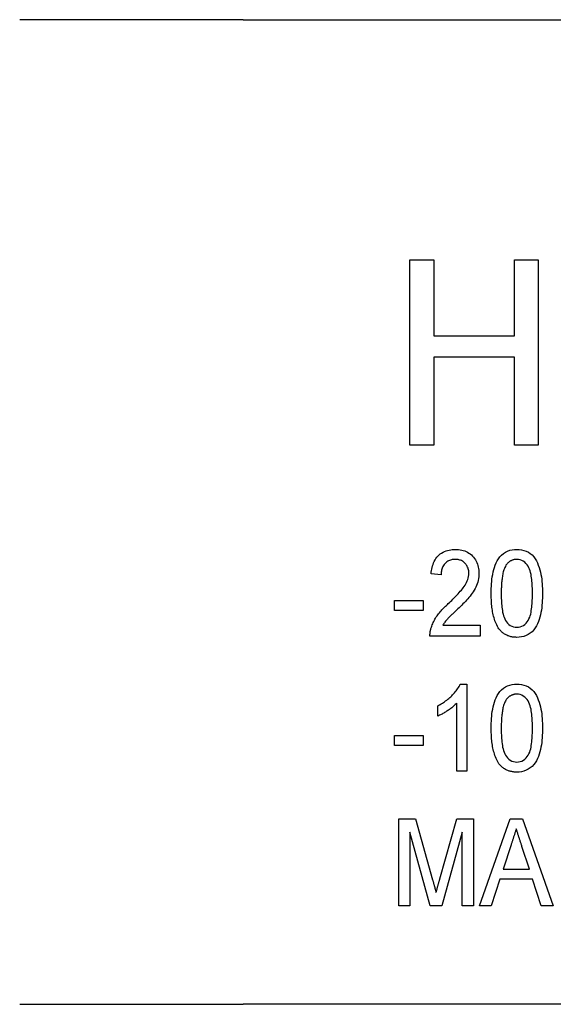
# Model space of a CAD drawing. Header units: millimetres. Extents: x 55 to 3742, y 83 to 332.
# Tile 4 of 14: x 322 to 331, y 312 to 329. Entities that reach past the tile are written whole.
import ezdxf

# ---------------------------------------------------------------- set-up
doc = ezdxf.new("R2010")
doc.units = ezdxf.units.MM
doc.layers.add('DETAIL', color=2, linetype='Continuous')

msp = doc.modelspace()

# ---------------------------------------------------------------- linework, layer by layer
at = {"layer": 'DETAIL'}
for p, q in [((325.768, 328.63), (321.911, 328.63)), ((325.768, 328.63), (377.091, 328.63)), ((328.65, 324.484), (329.061, 324.484)), ((328.65, 321.284), (328.65, 324.484)), ((329.061, 324.484), (329.061, 323.171)), ((330.455, 323.171), (330.455, 324.484)), ((330.455, 324.484), (330.866, 324.484)), ((330.866, 324.484), (330.866, 321.284)), ((329.061, 323.171), (330.455, 323.171)), ((330.455, 322.802), (329.061, 322.802)), ((329.061, 322.802), (329.061, 321.284)), ((330.455, 321.284), (330.455, 322.802)), ((329.061, 321.284), (328.65, 321.284)), ((330.866, 321.284), (330.455, 321.284)), ((329.187, 319.043), (329.014, 319.062)), ((328.38, 318.601), (328.88, 318.601)), ((328.38, 318.428), (328.38, 318.601)), ((328.88, 318.601), (328.88, 318.428)), ((328.88, 318.428), (328.38, 318.428)), ((329.219, 318.178), (329.861, 318.178)), ((329.861, 318.178), (329.861, 317.985)), ((329.861, 317.985), (328.995, 317.985)), ((329.518, 317.158), (329.63, 317.158)), ((329.63, 317.158), (329.63, 315.658)), ((329.13, 316.606), (329.13, 316.783)), ((329.457, 315.658), (329.457, 316.827)), ((328.38, 316.274), (328.88, 316.274)), ((328.38, 316.101), (328.38, 316.274)), ((328.88, 316.274), (328.88, 316.101)), ((328.88, 316.101), (328.38, 316.101)), ((329.63, 315.658), (329.457, 315.658)), ((328.457, 314.832), (328.744, 314.832)), ((328.457, 313.332), (328.457, 314.832)), ((328.744, 314.832), (329.041, 313.779)), ((329.166, 313.797), (329.458, 314.832)), ((329.458, 314.832), (329.745, 314.832)), ((329.745, 314.832), (329.745, 313.332)), ((329.848, 313.332), (330.378, 314.832)), ((330.378, 314.832), (330.594, 314.832)), ((330.594, 314.832), (331.123, 313.332)), ((329.001, 313.332), (328.649, 314.601)), ((328.649, 314.601), (328.649, 313.332)), ((329.553, 314.601), (329.2, 313.332)), ((329.553, 313.332), (329.553, 314.601)), ((330.395, 314.383), (330.26, 313.966)), ((330.711, 313.966), (330.584, 314.357)), ((330.26, 313.966), (330.711, 313.966)), ((330.203, 313.793), (330.053, 313.332)), ((330.768, 313.793), (330.203, 313.793)), ((330.918, 313.332), (330.768, 313.793)), ((328.649, 313.332), (328.457, 313.332)), ((329.2, 313.332), (329.001, 313.332)), ((329.745, 313.332), (329.553, 313.332)), ((330.053, 313.332), (329.848, 313.332)), ((331.123, 313.332), (330.918, 313.332)), ((321.911, 311.63), (325.768, 311.63)), ((377.091, 311.63), (325.768, 311.63))]:
    msp.add_line(p, q, dxfattribs=at)
at = {"layer": 'DETAIL', "flags": 128}
for points in [[(329.014, 319.062), (329.017, 319.09), (329.021, 319.118), (329.026, 319.145), (329.032, 319.172), (329.039, 319.199), (329.048, 319.226), (329.058, 319.252), (329.069, 319.277), (329.083, 319.302), (329.098, 319.325), (329.114, 319.348), (329.133, 319.369), (329.153, 319.388), (329.174, 319.406), (329.197, 319.422), (329.221, 319.436), (329.246, 319.449), (329.272, 319.459), (329.298, 319.468), (329.325, 319.474), (329.353, 319.479), (329.381, 319.483), (329.408, 319.485), (329.436, 319.485)], [(329.436, 319.485), (329.463, 319.485), (329.49, 319.483), (329.517, 319.479), (329.544, 319.474), (329.57, 319.467), (329.596, 319.459), (329.621, 319.448), (329.645, 319.436), (329.668, 319.422), (329.69, 319.406), (329.711, 319.388), (329.73, 319.369), (329.748, 319.348), (329.764, 319.327), (329.779, 319.304), (329.793, 319.281), (329.805, 319.256), (329.815, 319.231), (329.823, 319.205), (329.83, 319.179), (329.835, 319.152), (329.839, 319.126), (329.84, 319.098), (329.841, 319.071)], [(330.053, 318.725), (330.053, 318.766), (330.054, 318.808), (330.056, 318.849), (330.058, 318.89), (330.062, 318.931), (330.066, 318.972), (330.072, 319.013), (330.079, 319.054), (330.087, 319.095), (330.097, 319.135), (330.109, 319.174), (330.122, 319.213), (330.138, 319.251), (330.157, 319.288), (330.179, 319.323), (330.203, 319.356), (330.231, 319.387), (330.263, 319.413), (330.297, 319.436), (330.334, 319.455), (330.373, 319.469), (330.413, 319.478), (330.454, 319.484), (330.495, 319.485)], [(330.495, 319.485), (330.536, 319.484), (330.577, 319.478), (330.618, 319.468), (330.656, 319.454), (330.694, 319.436), (330.728, 319.414), (330.76, 319.388), (330.788, 319.357), (330.813, 319.324), (330.833, 319.288), (330.851, 319.251), (330.866, 319.213), (330.88, 319.174), (330.892, 319.134), (330.903, 319.094), (330.912, 319.054), (330.919, 319.013), (330.925, 318.973), (330.929, 318.931), (330.933, 318.89), (330.935, 318.849), (330.936, 318.808), (330.937, 318.766), (330.937, 318.725)], [(329.433, 319.312), (329.416, 319.312), (329.398, 319.31), (329.381, 319.308), (329.365, 319.305), (329.348, 319.3), (329.332, 319.294), (329.316, 319.287), (329.301, 319.279), (329.287, 319.27), (329.274, 319.259), (329.261, 319.247), (329.249, 319.235), (329.239, 319.221), (329.229, 319.207), (329.22, 319.192), (329.213, 319.177), (329.207, 319.161), (329.201, 319.145), (329.197, 319.128), (329.193, 319.111), (329.191, 319.094), (329.189, 319.077), (329.188, 319.06), (329.187, 319.043)], [(329.668, 319.07), (329.668, 319.086), (329.667, 319.102), (329.664, 319.117), (329.661, 319.133), (329.657, 319.148), (329.652, 319.163), (329.646, 319.178), (329.639, 319.192), (329.632, 319.205), (329.623, 319.219), (329.613, 319.231), (329.603, 319.243), (329.591, 319.254), (329.58, 319.264), (329.567, 319.274), (329.554, 319.282), (329.54, 319.29), (329.525, 319.296), (329.51, 319.301), (329.495, 319.305), (329.48, 319.308), (329.464, 319.311), (329.448, 319.312), (329.433, 319.312)], [(330.493, 319.312), (330.484, 319.312), (330.475, 319.312), (330.466, 319.311), (330.456, 319.31), (330.447, 319.308), (330.438, 319.306), (330.429, 319.303), (330.421, 319.3), (330.412, 319.297), (330.403, 319.293), (330.395, 319.289), (330.387, 319.285), (330.379, 319.28), (330.371, 319.275), (330.364, 319.27), (330.356, 319.264), (330.349, 319.258), (330.343, 319.252), (330.336, 319.245), (330.33, 319.238), (330.324, 319.231), (330.318, 319.224), (330.312, 319.217), (330.306, 319.21)], [(330.764, 318.726), (330.764, 318.756), (330.764, 318.786), (330.763, 318.816), (330.762, 318.846), (330.76, 318.876), (330.758, 318.906), (330.756, 318.935), (330.753, 318.965), (330.749, 318.995), (330.745, 319.025), (330.74, 319.054), (330.733, 319.083), (330.725, 319.112), (330.716, 319.141), (330.705, 319.169), (330.69, 319.195), (330.673, 319.219), (330.653, 319.242), (330.632, 319.263), (330.607, 319.28), (330.581, 319.295), (330.553, 319.305), (330.523, 319.31), (330.493, 319.312)], [(330.306, 319.21), (330.297, 319.191), (330.287, 319.173), (330.28, 319.154), (330.273, 319.134), (330.267, 319.115), (330.261, 319.095), (330.256, 319.075), (330.252, 319.055), (330.248, 319.034), (330.245, 319.014), (330.242, 318.993), (330.239, 318.973), (330.237, 318.952), (330.235, 318.932), (330.233, 318.911), (330.231, 318.891), (330.23, 318.87), (330.229, 318.85), (330.228, 318.829), (330.227, 318.808), (330.227, 318.788), (330.226, 318.767), (330.226, 318.746), (330.226, 318.726)], [(329.312, 318.548), (329.331, 318.566), (329.351, 318.585), (329.37, 318.604), (329.389, 318.623), (329.408, 318.642), (329.427, 318.661), (329.446, 318.681), (329.465, 318.701), (329.483, 318.72), (329.501, 318.74), (329.519, 318.761), (329.537, 318.781), (329.554, 318.802), (329.571, 318.823), (329.586, 318.845), (329.601, 318.868), (329.616, 318.891), (329.628, 318.915), (329.64, 318.939), (329.649, 318.964), (329.657, 318.99), (329.663, 319.017), (329.667, 319.043), (329.668, 319.07)], [(329.841, 319.071), (329.84, 319.041), (329.838, 319.01), (329.833, 318.98), (329.827, 318.95), (329.82, 318.92), (329.81, 318.891), (329.799, 318.862), (329.787, 318.834), (329.773, 318.807), (329.757, 318.78), (329.741, 318.754), (329.724, 318.728), (329.706, 318.703), (329.688, 318.679), (329.668, 318.655), (329.648, 318.632), (329.628, 318.609), (329.607, 318.586), (329.586, 318.564), (329.564, 318.542), (329.543, 318.52), (329.521, 318.499), (329.499, 318.477), (329.477, 318.456)], [(330.187, 318.111), (330.173, 318.133), (330.159, 318.156), (330.147, 318.18), (330.136, 318.204), (330.126, 318.228), (330.117, 318.253), (330.109, 318.279), (330.101, 318.304), (330.094, 318.33), (330.088, 318.356), (330.082, 318.382), (330.077, 318.408), (330.073, 318.434), (330.069, 318.46), (330.066, 318.487), (330.063, 318.513), (330.06, 318.539), (330.058, 318.566), (330.057, 318.592), (330.055, 318.619), (330.054, 318.645), (330.054, 318.672), (330.053, 318.699), (330.053, 318.725)], [(330.226, 318.726), (330.226, 318.696), (330.227, 318.666), (330.227, 318.636), (330.228, 318.606), (330.23, 318.576), (330.232, 318.547), (330.234, 318.517), (330.237, 318.487), (330.241, 318.457), (330.245, 318.428), (330.25, 318.398), (330.257, 318.369), (330.264, 318.34), (330.274, 318.312), (330.285, 318.284), (330.299, 318.258), (330.317, 318.234), (330.336, 318.211), (330.358, 318.19), (330.382, 318.172), (330.408, 318.158), (330.436, 318.147), (330.465, 318.141), (330.495, 318.139)], [(330.495, 318.139), (330.525, 318.141), (330.554, 318.147), (330.582, 318.158), (330.608, 318.173), (330.632, 318.19), (330.654, 318.211), (330.673, 318.234), (330.691, 318.258), (330.705, 318.284), (330.717, 318.312), (330.726, 318.34), (330.734, 318.369), (330.74, 318.398), (330.745, 318.428), (330.75, 318.457), (330.753, 318.487), (330.756, 318.517), (330.759, 318.547), (330.761, 318.576), (330.762, 318.606), (330.763, 318.636), (330.764, 318.666), (330.764, 318.696), (330.764, 318.726)], [(330.937, 318.725), (330.937, 318.684), (330.936, 318.643), (330.935, 318.601), (330.932, 318.56), (330.928, 318.519), (330.924, 318.478), (330.919, 318.437), (330.912, 318.397), (330.903, 318.356), (330.894, 318.316), (330.882, 318.277), (330.868, 318.238), (330.852, 318.2), (330.833, 318.163), (330.812, 318.128), (330.787, 318.095), (330.759, 318.064), (330.728, 318.038), (330.693, 318.015), (330.656, 317.996), (330.617, 317.983), (330.577, 317.973), (330.536, 317.968), (330.495, 317.966)], [(329.012, 318.119), (329.019, 318.14), (329.026, 318.161), (329.033, 318.182), (329.042, 318.202), (329.051, 318.222), (329.06, 318.242), (329.071, 318.262), (329.081, 318.281), (329.092, 318.3), (329.104, 318.319), (329.117, 318.337), (329.13, 318.355), (329.143, 318.373), (329.157, 318.39), (329.171, 318.407), (329.186, 318.424), (329.201, 318.44), (329.216, 318.456), (329.231, 318.472), (329.247, 318.487), (329.263, 318.503), (329.279, 318.518), (329.295, 318.533), (329.312, 318.548)], [(329.477, 318.456), (329.465, 318.445), (329.454, 318.434), (329.442, 318.424), (329.43, 318.413), (329.419, 318.402), (329.408, 318.391), (329.396, 318.38), (329.384, 318.369), (329.373, 318.358), (329.362, 318.347), (329.35, 318.336), (329.339, 318.325), (329.328, 318.314), (329.317, 318.302), (329.305, 318.291), (329.295, 318.279), (329.284, 318.268), (329.274, 318.256), (329.263, 318.243), (329.254, 318.231), (329.245, 318.218), (329.236, 318.205), (329.227, 318.191), (329.219, 318.178)], [(328.995, 317.985), (328.995, 317.991), (328.995, 317.997), (328.995, 318.002), (328.995, 318.008), (328.995, 318.014), (328.995, 318.019), (328.996, 318.025), (328.996, 318.03), (328.997, 318.036), (328.997, 318.042), (328.998, 318.047), (328.998, 318.053), (328.999, 318.058), (329, 318.064), (329.001, 318.07), (329.002, 318.075), (329.003, 318.081), (329.004, 318.086), (329.005, 318.092), (329.007, 318.097), (329.008, 318.102), (329.009, 318.108), (329.011, 318.113), (329.012, 318.119)], [(330.495, 317.966), (330.48, 317.967), (330.466, 317.967), (330.451, 317.968), (330.436, 317.97), (330.422, 317.972), (330.407, 317.974), (330.393, 317.977), (330.379, 317.981), (330.365, 317.985), (330.351, 317.99), (330.337, 317.995), (330.323, 318.001), (330.31, 318.007), (330.297, 318.014), (330.284, 318.022), (330.272, 318.03), (330.26, 318.038), (330.249, 318.048), (330.237, 318.057), (330.226, 318.067), (330.216, 318.077), (330.206, 318.088), (330.197, 318.099), (330.187, 318.111)], [(329.13, 316.783), (329.15, 316.795), (329.17, 316.806), (329.19, 316.817), (329.209, 316.829), (329.228, 316.842), (329.247, 316.855), (329.266, 316.868), (329.284, 316.882), (329.302, 316.896), (329.319, 316.911), (329.336, 316.926), (329.353, 316.941), (329.37, 316.957), (329.386, 316.973), (329.402, 316.99), (329.417, 317.007), (329.432, 317.024), (329.446, 317.042), (329.46, 317.06), (329.473, 317.079), (329.486, 317.098), (329.498, 317.118), (329.508, 317.138), (329.518, 317.158)], [(330.053, 316.398), (330.053, 316.44), (330.054, 316.481), (330.056, 316.522), (330.058, 316.563), (330.062, 316.604), (330.066, 316.646), (330.072, 316.686), (330.079, 316.727), (330.087, 316.768), (330.097, 316.808), (330.109, 316.847), (330.122, 316.886), (330.138, 316.924), (330.157, 316.961), (330.179, 316.996), (330.203, 317.029), (330.231, 317.06), (330.263, 317.087), (330.297, 317.11), (330.334, 317.128), (330.373, 317.142), (330.413, 317.151), (330.454, 317.157), (330.495, 317.158)], [(330.495, 317.158), (330.536, 317.157), (330.577, 317.151), (330.618, 317.141), (330.656, 317.128), (330.694, 317.109), (330.728, 317.087), (330.76, 317.061), (330.788, 317.03), (330.813, 316.997), (330.833, 316.961), (330.851, 316.924), (330.866, 316.886), (330.88, 316.847), (330.892, 316.807), (330.903, 316.767), (330.912, 316.727), (330.919, 316.686), (330.925, 316.646), (330.929, 316.605), (330.933, 316.563), (330.935, 316.522), (330.936, 316.481), (330.937, 316.44), (330.937, 316.398)], [(330.306, 316.883), (330.297, 316.865), (330.287, 316.846), (330.28, 316.827), (330.273, 316.807), (330.267, 316.788), (330.261, 316.768), (330.256, 316.748), (330.252, 316.728), (330.248, 316.707), (330.245, 316.687), (330.242, 316.667), (330.239, 316.646), (330.237, 316.626), (330.235, 316.605), (330.233, 316.584), (330.231, 316.564), (330.23, 316.543), (330.229, 316.523), (330.228, 316.502), (330.227, 316.481), (330.227, 316.461), (330.226, 316.44), (330.226, 316.42), (330.226, 316.399)], [(330.493, 316.985), (330.484, 316.985), (330.475, 316.985), (330.466, 316.984), (330.456, 316.983), (330.447, 316.981), (330.438, 316.979), (330.429, 316.976), (330.421, 316.974), (330.412, 316.97), (330.403, 316.967), (330.395, 316.962), (330.387, 316.958), (330.379, 316.953), (330.371, 316.948), (330.364, 316.943), (330.356, 316.937), (330.349, 316.931), (330.343, 316.925), (330.336, 316.918), (330.33, 316.912), (330.324, 316.905), (330.318, 316.897), (330.312, 316.89), (330.306, 316.883)], [(330.764, 316.399), (330.764, 316.429), (330.764, 316.459), (330.763, 316.489), (330.762, 316.519), (330.76, 316.549), (330.758, 316.579), (330.756, 316.608), (330.753, 316.638), (330.749, 316.668), (330.745, 316.698), (330.74, 316.727), (330.733, 316.756), (330.725, 316.785), (330.716, 316.814), (330.705, 316.842), (330.69, 316.868), (330.673, 316.893), (330.653, 316.915), (330.632, 316.936), (330.607, 316.953), (330.581, 316.968), (330.553, 316.978), (330.523, 316.984), (330.493, 316.985)], [(329.457, 316.827), (329.445, 316.816), (329.433, 316.804), (329.421, 316.793), (329.409, 316.782), (329.396, 316.771), (329.384, 316.76), (329.371, 316.75), (329.358, 316.74), (329.344, 316.73), (329.331, 316.721), (329.317, 316.711), (329.303, 316.702), (329.289, 316.693), (329.276, 316.684), (329.262, 316.675), (329.247, 316.667), (329.233, 316.658), (329.219, 316.65), (329.204, 316.642), (329.19, 316.634), (329.175, 316.627), (329.16, 316.62), (329.145, 316.613), (329.13, 316.606)], [(330.187, 315.784), (330.173, 315.806), (330.159, 315.829), (330.147, 315.853), (330.136, 315.877), (330.126, 315.901), (330.117, 315.926), (330.109, 315.952), (330.101, 315.977), (330.094, 316.003), (330.088, 316.029), (330.082, 316.055), (330.077, 316.081), (330.073, 316.107), (330.069, 316.133), (330.066, 316.16), (330.063, 316.186), (330.06, 316.212), (330.058, 316.239), (330.057, 316.265), (330.055, 316.292), (330.054, 316.319), (330.054, 316.345), (330.053, 316.372), (330.053, 316.398)], [(330.226, 316.399), (330.226, 316.369), (330.227, 316.339), (330.227, 316.309), (330.228, 316.279), (330.23, 316.249), (330.232, 316.22), (330.234, 316.19), (330.237, 316.16), (330.241, 316.13), (330.245, 316.101), (330.25, 316.071), (330.257, 316.042), (330.264, 316.013), (330.274, 315.985), (330.285, 315.957), (330.299, 315.931), (330.317, 315.907), (330.336, 315.884), (330.358, 315.864), (330.382, 315.846), (330.408, 315.831), (330.436, 315.82), (330.465, 315.814), (330.495, 315.812)], [(330.495, 315.812), (330.525, 315.814), (330.554, 315.821), (330.582, 315.831), (330.608, 315.846), (330.632, 315.863), (330.654, 315.884), (330.673, 315.907), (330.691, 315.931), (330.705, 315.957), (330.717, 315.985), (330.726, 316.013), (330.734, 316.042), (330.74, 316.071), (330.745, 316.101), (330.75, 316.13), (330.753, 316.16), (330.756, 316.19), (330.759, 316.22), (330.761, 316.249), (330.762, 316.279), (330.763, 316.309), (330.764, 316.339), (330.764, 316.369), (330.764, 316.399)], [(330.937, 316.398), (330.937, 316.357), (330.936, 316.316), (330.935, 316.275), (330.932, 316.233), (330.928, 316.192), (330.924, 316.151), (330.919, 316.11), (330.912, 316.07), (330.903, 316.029), (330.894, 315.989), (330.882, 315.95), (330.868, 315.911), (330.852, 315.873), (330.833, 315.836), (330.812, 315.801), (330.787, 315.768), (330.759, 315.738), (330.728, 315.711), (330.693, 315.688), (330.656, 315.67), (330.617, 315.656), (330.577, 315.646), (330.536, 315.641), (330.495, 315.639)], [(330.495, 315.639), (330.48, 315.64), (330.466, 315.64), (330.451, 315.641), (330.436, 315.643), (330.422, 315.645), (330.407, 315.647), (330.393, 315.65), (330.379, 315.654), (330.365, 315.658), (330.351, 315.663), (330.337, 315.668), (330.323, 315.674), (330.31, 315.68), (330.297, 315.687), (330.284, 315.695), (330.272, 315.703), (330.26, 315.712), (330.249, 315.721), (330.237, 315.73), (330.226, 315.74), (330.216, 315.75), (330.206, 315.761), (330.197, 315.772), (330.187, 315.784)], [(330.486, 314.658), (330.482, 314.647), (330.478, 314.636), (330.474, 314.624), (330.47, 314.613), (330.467, 314.601), (330.463, 314.59), (330.459, 314.578), (330.455, 314.567), (330.452, 314.555), (330.448, 314.544), (330.444, 314.532), (330.44, 314.521), (330.437, 314.509), (330.433, 314.498), (330.429, 314.486), (330.425, 314.475), (330.422, 314.463), (330.418, 314.452), (330.414, 314.44), (330.41, 314.429), (330.407, 314.417), (330.403, 314.406), (330.399, 314.394), (330.395, 314.383)], [(330.584, 314.357), (330.58, 314.369), (330.576, 314.382), (330.572, 314.394), (330.568, 314.407), (330.564, 314.419), (330.56, 314.432), (330.555, 314.445), (330.551, 314.457), (330.547, 314.47), (330.543, 314.482), (330.539, 314.495), (330.535, 314.507), (330.53, 314.52), (330.526, 314.533), (330.522, 314.545), (330.518, 314.558), (330.514, 314.57), (330.51, 314.583), (330.506, 314.596), (330.502, 314.608), (330.498, 314.621), (330.494, 314.633), (330.49, 314.646), (330.486, 314.658)], [(329.041, 313.779), (329.044, 313.77), (329.046, 313.761), (329.049, 313.752), (329.051, 313.742), (329.054, 313.733), (329.056, 313.724), (329.059, 313.715), (329.061, 313.706), (329.064, 313.696), (329.066, 313.687), (329.069, 313.678), (329.072, 313.669), (329.074, 313.66), (329.077, 313.651), (329.079, 313.641), (329.081, 313.632), (329.084, 313.623), (329.086, 313.614), (329.089, 313.605), (329.091, 313.596), (329.094, 313.586), (329.096, 313.577), (329.099, 313.568), (329.101, 313.559)], [(329.101, 313.559), (329.103, 313.569), (329.106, 313.579), (329.109, 313.589), (329.111, 313.599), (329.114, 313.609), (329.117, 313.618), (329.119, 313.628), (329.122, 313.638), (329.125, 313.648), (329.127, 313.658), (329.13, 313.668), (329.133, 313.678), (329.136, 313.688), (329.138, 313.698), (329.141, 313.708), (329.144, 313.718), (329.146, 313.728), (329.149, 313.738), (329.152, 313.748), (329.155, 313.757), (329.157, 313.767), (329.16, 313.777), (329.163, 313.787), (329.166, 313.797)]]:
    msp.add_lwpolyline(points, dxfattribs=at)

doc.saveas('drawing.dxf')
